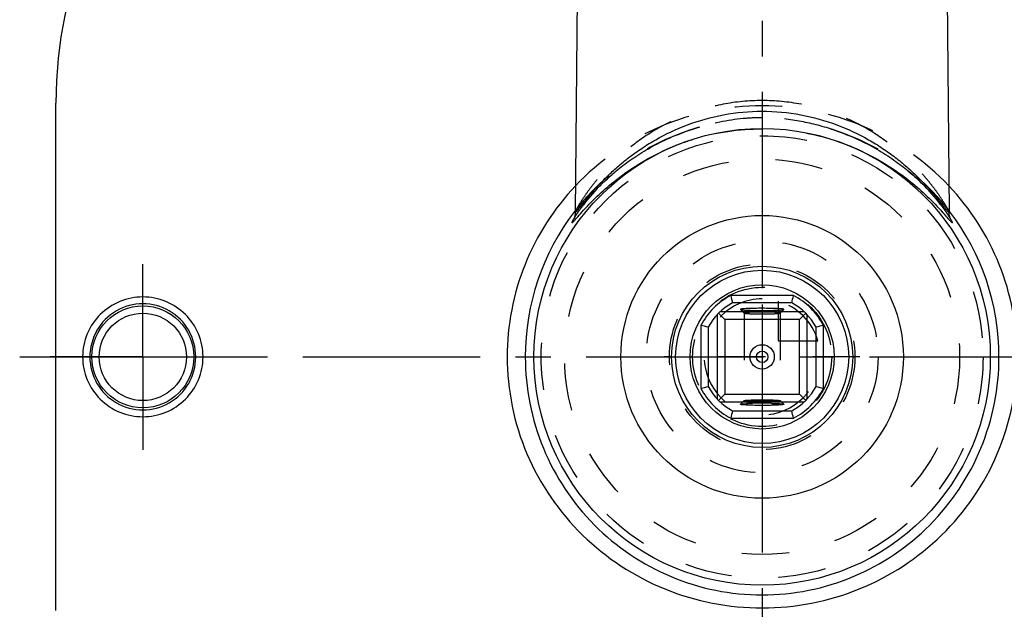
# Model space of a CAD drawing. Header units: millimetres. Extents: x 398 to 602, y 353 to 647.
# Tile 2 of 4: x 398 to 533, y 419 to 500. Entities that reach past the tile are written whole.
import ezdxf

# ---------------------------------------------------------------- set-up
doc = ezdxf.new("R2010")
doc.units = ezdxf.units.MM
doc.header["$LTSCALE"] = 65.185185
doc.linetypes.add('CENTER', pattern=[0.6, 0.375, -0.075, 0.075, -0.075])
doc.linetypes.add('HIDDEN', pattern=[0.2, 0.1, -0.1])
for name, color, linetype in [('BEZUGSACHSEN', 7, 'CONTINUOUS'), ('FLAECHEN', 7, 'CONTINUOUS'), ('KONST.EL_MIT_GEO', 7, 'CONTINUOUS'), ('KONSTRUKTIONSELEMENTE', 7, 'CONTINUOUS'), ('KURVEN', 7, 'CONTINUOUS'), ('L1', 7, 'CONTINUOUS')]:
    doc.layers.add(name, color=color, linetype=linetype)

msp = doc.modelspace()

# ---------------------------------------------------------------- linework, layer by layer
at = {"layer": 'BEZUGSACHSEN', "color": 7, "linetype": 'Continuous'}
for p, q in [((475, 565.5), (474.2, 473.52)), ((525, 565.5), (525.8, 473.52))]:
    msp.add_line(p, q, dxfattribs=at)
at = {"layer": 'BEZUGSACHSEN', "color": 2, "linetype": 'CENTER'}
for q in [(414.5, 466.3), (401.7, 453.5), (414.5, 440.7), (427.3, 453.5)]:
    msp.add_line((414.5, 453.5), q, dxfattribs=at)
at = {"layer": 'FLAECHEN', "color": 8, "linetype": 'HIDDEN'}
msp.add_circle((500, 453.5), 30.5, dxfattribs=at)
at = {"layer": 'KONST.EL_MIT_GEO', "color": 8, "linetype": 'HIDDEN'}
for p, q in [((509.76, 484.84), (509.44, 484.94)), ((474.01, 472.55), (474.01, 472.55)), ((497, 460.04), (497.5, 459.54)), ((497.5, 459.55), (497.5, 459.54)), ((497.5, 459.55), (497.5, 447.45)), ((502.5, 459.54), (503, 460.04)), ((502.5, 459.55), (502.5, 447.45)), ((502.5, 459.54), (502.5, 459.55)), ((497.5, 447.46), (497, 446.96)), ((497.5, 447.45), (497.5, 447.46)), ((503, 446.96), (502.5, 447.46)), ((502.5, 447.46), (502.5, 447.45))]:
    msp.add_line(p, q, dxfattribs=at)
at = {"layer": 'KONST.EL_MIT_GEO', "color": 7, "linetype": 'Continuous'}
for p, q in [((474.13, 473.58), (474.09, 473.53)), ((474.2, 473.44), (474.2, 473.44)), ((525.8, 473.44), (525.8, 473.44)), ((504.34, 461.95), (495.66, 461.95)), ((504.09, 460.95), (495.91, 460.95)), ((494.85, 458.65), (493.99, 459.51)), ((505.82, 459.7), (494.18, 459.7)), ((497, 460.05), (497, 460.04)), ((503, 460.04), (503, 460.05)), ((505.15, 458.65), (506.01, 459.51)), ((493.8, 459.31), (493.8, 447.69)), ((505.15, 458.65), (494.85, 458.65)), ((494.85, 458.65), (494.85, 448.35)), ((505.15, 448.35), (505.15, 458.65)), ((506.2, 447.68), (506.2, 459.31)), ((491.55, 457.84), (491.55, 449.16)), ((492.55, 457.59), (492.55, 449.41)), ((507.45, 449.41), (507.45, 457.59)), ((508.45, 449.16), (508.45, 457.84)), ((494.85, 448.35), (493.99, 447.49)), ((494.18, 447.3), (505.81, 447.3)), ((494.85, 448.35), (505.15, 448.35)), ((505.15, 448.35), (506.01, 447.49)), ((495.91, 446.05), (504.09, 446.05)), ((497, 446.95), (497, 446.96)), ((503, 446.96), (503, 446.95)), ((495.66, 445.05), (504.34, 445.05))]:
    msp.add_line(p, q, dxfattribs=at)
at = {"layer": 'KONST.EL_MIT_GEO', "color": 8, "linetype": 'HIDDEN'}
for points in [[(474.01, 472.55), (474.02, 472.56), (474.03, 472.58), (474.04, 472.6), (474.06, 472.63), (474.08, 472.67), (474.1, 472.71), (474.13, 472.76), (474.16, 472.81), (474.19, 472.87), (474.23, 472.93), (474.28, 473), (474.32, 473.07), (474.37, 473.15), (474.43, 473.23), (474.48, 473.31), (474.55, 473.4), (474.61, 473.5), (474.68, 473.6), (474.75, 473.71), (474.83, 473.81), (474.91, 473.93), (475, 474.04), (475.09, 474.16), (475.18, 474.29), (475.28, 474.41), (475.38, 474.55), (475.48, 474.68), (475.59, 474.82), (475.7, 474.96), (475.82, 475.1), (475.94, 475.25), (476.07, 475.4), (476.2, 475.55), (476.33, 475.7), (476.47, 475.86), (476.61, 476.02), (476.75, 476.18), (476.9, 476.35), (477.06, 476.51), (477.22, 476.68), (477.38, 476.85), (477.54, 477.02), (477.71, 477.19), (477.89, 477.37), (478.07, 477.54), (478.25, 477.72), (478.44, 477.89), (478.63, 478.07), (478.83, 478.25), (479.03, 478.43), (479.23, 478.61), (479.44, 478.79), (479.66, 478.98), (479.87, 479.16), (480.1, 479.34), (480.32, 479.52), (480.55, 479.7), (480.79, 479.89), (481.03, 480.07), (481.27, 480.25), (481.52, 480.43), (481.78, 480.61), (482.04, 480.79), (482.3, 480.97), (482.57, 481.15), (482.84, 481.33), (483.12, 481.51), (483.41, 481.69), (483.7, 481.86), (483.99, 482.04), (484.3, 482.21), (484.6, 482.39), (484.92, 482.56), (485.24, 482.73), (485.56, 482.9), (485.89, 483.06), (486.23, 483.23), (486.57, 483.39), (486.92, 483.55), (487.28, 483.71), (487.64, 483.87), (488.01, 484.02), (488.39, 484.17), (488.77, 484.32), (489.16, 484.47), (489.56, 484.61), (489.96, 484.75), (490.24, 484.84)], [(509.44, 484.94), (509.92, 484.79), (510.34, 484.64), (510.76, 484.5), (511.17, 484.34), (511.57, 484.19), (511.96, 484.03), (512.35, 483.87), (512.73, 483.71), (513.1, 483.54), (513.47, 483.37), (513.83, 483.2), (514.18, 483.03), (514.52, 482.86), (514.86, 482.68), (515.19, 482.5), (515.52, 482.32), (515.84, 482.14), (516.15, 481.96), (516.45, 481.77), (516.76, 481.59), (517.05, 481.4), (517.34, 481.21), (517.62, 481.03), (517.9, 480.84), (518.17, 480.65), (518.44, 480.46), (518.7, 480.27), (518.96, 480.08), (519.21, 479.89), (519.45, 479.7), (519.69, 479.51), (519.93, 479.32), (520.16, 479.13), (520.39, 478.94), (520.61, 478.75), (520.83, 478.56), (521.04, 478.37), (521.25, 478.18), (521.45, 478), (521.65, 477.81), (521.84, 477.63), (522.03, 477.44), (522.22, 477.26), (522.4, 477.08), (522.57, 476.9), (522.74, 476.72), (522.91, 476.55), (523.07, 476.37), (523.23, 476.2), (523.38, 476.03), (523.53, 475.87), (523.67, 475.7), (523.81, 475.54), (523.95, 475.38), (524.08, 475.23), (524.2, 475.07), (524.32, 474.92), (524.44, 474.78), (524.55, 474.63), (524.66, 474.5), (524.76, 474.36), (524.86, 474.23), (524.96, 474.1), (525.05, 473.98), (525.14, 473.86), (525.22, 473.74), (525.3, 473.63), (525.37, 473.52), (525.44, 473.42), (525.51, 473.33), (525.57, 473.24), (525.62, 473.16), (525.67, 473.08), (525.72, 473.01), (525.76, 472.94), (525.8, 472.88), (525.83, 472.82), (525.86, 472.77), (525.89, 472.72), (525.92, 472.68), (525.94, 472.64), (525.96, 472.61), (525.97, 472.58), (525.98, 472.57), (525.98, 472.56)]]:
    msp.add_lwpolyline(points, dxfattribs=at)
at = {"layer": 'KONST.EL_MIT_GEO', "color": 7, "linetype": 'Continuous'}
for points in [[(474.2, 473.44), (474.19, 473.23), (474.16, 473.04)], [(525.98, 472.56), (525.99, 472.55), (525.99, 472.55), (525.99, 472.56), (525.98, 472.58), (525.96, 472.61), (525.94, 472.66), (525.92, 472.74), (525.89, 472.83), (525.86, 472.95), (525.83, 473.1), (525.81, 473.28), (525.8, 473.44)], [(474.16, 473.04), (474.13, 472.89), (474.09, 472.77), (474.07, 472.68), (474.04, 472.62), (474.02, 472.58), (474.02, 472.56), (474.01, 472.55)], [(495.91, 460.95), (495.91, 460.95), (495.91, 460.95), (495.91, 460.95), (495.91, 460.95), (495.91, 460.95), (495.91, 460.95), (495.91, 460.95), (495.91, 460.95), (495.91, 460.95)], [(504.09, 460.95), (504.09, 460.95), (504.09, 460.95), (504.09, 460.95), (504.09, 460.95), (504.09, 460.95), (504.09, 460.95), (504.09, 460.95), (504.09, 460.95), (504.09, 460.95)], [(492.55, 457.59), (492.55, 457.59), (492.55, 457.59), (492.55, 457.59), (492.55, 457.59), (492.55, 457.59), (492.55, 457.59), (492.55, 457.59), (492.55, 457.59), (492.55, 457.59)], [(507.45, 457.59), (507.45, 457.59), (507.45, 457.59), (507.45, 457.59), (507.45, 457.59), (507.45, 457.59), (507.45, 457.59), (507.45, 457.59), (507.45, 457.59), (507.45, 457.59)], [(492.55, 449.41), (492.55, 449.41), (492.55, 449.41), (492.55, 449.41), (492.55, 449.41), (492.55, 449.41), (492.55, 449.41), (492.55, 449.41), (492.55, 449.41), (492.55, 449.41)], [(507.45, 449.41), (507.45, 449.41), (507.45, 449.41), (507.45, 449.41), (507.45, 449.41), (507.45, 449.41), (507.45, 449.41), (507.45, 449.41), (507.45, 449.41), (507.45, 449.41)], [(495.91, 446.05), (495.91, 446.05), (495.91, 446.05), (495.91, 446.05), (495.91, 446.05), (495.91, 446.05), (495.91, 446.05), (495.91, 446.05), (495.91, 446.05), (495.91, 446.05)], [(504.09, 446.05), (504.09, 446.05), (504.09, 446.05), (504.09, 446.05), (504.09, 446.05), (504.09, 446.05), (504.09, 446.05), (504.09, 446.05), (504.09, 446.05), (504.09, 446.05)]]:
    msp.add_lwpolyline(points, dxfattribs=at)
for radius in [31.5, 19.5, 12.5, 11.95, 9.95, 1.68, 0.8]:
    msp.add_circle((500, 453.5), radius, dxfattribs=at)
at = {"layer": 'KONST.EL_MIT_GEO', "color": 8, "linetype": 'HIDDEN'}
msp.add_circle((500, 453.5), 27.27, dxfattribs=at)
for centre, radius, start, end in [((500.05, 453.64), 32.7, 107.6565, 142.241), ((502.35, 447.26), 39.48, 106.1753, 107.8735), ((500, 452.37), 32.53, 90.0062, 106.7915), ((499.99, 452.35), 32.55, 67.647, 89.991), ((499.95, 453.64), 32.7, 37.759, 72.3433), ((500.06, 452.2), 32.71, 106.7956, 112.3342), ((500.03, 452.27), 32.63, 112.3364, 114.3547), ((499.97, 452.27), 32.63, 65.6419, 67.6623)]:
    msp.add_arc(centre, radius, start, end, dxfattribs=at)
at = {"layer": 'KONST.EL_MIT_GEO', "color": 7, "linetype": 'Continuous'}
for centre, radius, start, end in [((500.22, 453.51), 32.92, 142.5381, 180.0107), ((500.14, 453.55), 32.83, 142.2207, 142.4105), ((499.86, 453.55), 32.83, 37.4175, 37.7793), ((499.78, 453.51), 32.92, 359.9894, 37.4021), ((500, 453.5), 9.5, 117.1896, 152.8112), ((500, 453.5), 8.5, 118.7958, 151.2042), ((566.4, 479.03), 72.77, 193.5755, 194.3859), ((433.6, 479.03), 72.77, 345.6141, 346.4245), ((500, 453.5), 8.5, 28.7958, 61.2042), ((500, 453.5), 9.5, 27.1888, 62.8102), ((499.46, 493.21), 33.31, 267.4867, 268.6734), ((500, 515.97), 56.07, 268.6629, 271.3371), ((474.47, 387.1), 72.77, 75.6141, 76.4245), ((525.53, 387.1), 72.77, 103.5755, 104.3859), ((474.47, 519.9), 72.77, 283.5755, 284.3859), ((500, 453.5), 9.5, 207.1901, 242.8094), ((500, 453.5), 8.5, 208.7958, 241.2042), ((500, 453.5), 8.5, 298.7958, 331.2042), ((500, 453.5), 9.5, 297.1905, 332.81), ((525.53, 519.9), 72.77, 255.6141, 256.4245), ((566.4, 427.97), 72.77, 165.6141, 166.4245), ((499.46, 413.79), 33.31, 91.3266, 92.5133), ((500, 391.03), 56.07, 88.6629, 91.3371), ((433.6, 427.97), 72.77, 13.5755, 14.3859)]:
    msp.add_arc(centre, radius, start, end, dxfattribs=at)
at = {"layer": 'KONST.EL_MIT_GEO', "color": 8, "linetype": 'HIDDEN'}
for points, knots in [([(500, 488.85), (498.19, 488.85), (494.64, 488.51), (489.64, 487.07), (485.25, 484.93), (481.57, 482.36), (479.02, 480), (477.34, 478.12), (476.3, 476.82), (475.45, 475.64), (474.88, 474.75), (474.53, 474.16), (474.36, 473.84), (474.25, 473.61), (474.2, 473.49), (474.2, 473.44)], [0, 0, 0, 0, 0.172279, 0.337797, 0.492614, 0.635071, 0.763824, 0.82217, 0.875495, 0.922398, 0.960803, 0.975907, 0.987741, 0.99588, 1, 1, 1, 1]), ([(525.78, 477.08), (522.51, 480.53), (514.42, 486.17), (500, 489.11), (485.58, 486.17), (477.49, 480.53), (474.22, 477.08)], [0, 0, 0, 0, 0.249166, 0.5, 0.750834, 1, 1, 1, 1]), ([(525.8, 473.44), (525.8, 473.49), (525.75, 473.61), (525.64, 473.84), (525.47, 474.16), (525.12, 474.75), (524.55, 475.64), (523.7, 476.82), (522.66, 478.12), (520.97, 480), (518.43, 482.36), (514.74, 484.93), (510.36, 487.07), (505.36, 488.51), (501.81, 488.85), (500, 488.85)], [0, 0, 0, 0, 0.004125, 0.012268, 0.024108, 0.039217, 0.077629, 0.124536, 0.177861, 0.236205, 0.364956, 0.507409, 0.66222, 0.82773, 1, 1, 1, 1]), ([(500, 486.48), (499.27, 486.48), (496.34, 486.37), (493.45, 485.78), (491.35, 485.18)], [0, 0, 0, 0, 0.251799, 1, 1, 1, 1]), ([(509.45, 484.94), (507.93, 485.41), (504.82, 486.2), (501.61, 486.48), (500, 486.48)], [0, 0, 0, 0, 0.497011, 1, 1, 1, 1]), ([(490.13, 484.8), (486.83, 483.72), (481.33, 480.85), (476.93, 476.55), (475.33, 474.49)], [0, 0, 0, 0, 0.570906, 1, 1, 1, 1]), ([(524.67, 474.49), (523.07, 476.56), (518.67, 480.85), (513.17, 483.72), (509.87, 484.8)], [0, 0, 0, 0, 0.429122, 1, 1, 1, 1]), ([(475.33, 474.49), (475.26, 474.4), (475, 474.05), (474.74, 473.7), (474.56, 473.44)], [0, 0, 0, 0, 0.270402, 1, 1, 1, 1]), ([(525.43, 473.44), (525.38, 473.53), (525.13, 473.88), (524.87, 474.23), (524.67, 474.49)], [0, 0, 0, 0, 0.228977, 1, 1, 1, 1]), ([(474.56, 473.44), (474.51, 473.36), (474.34, 473.11), (474.17, 472.85), (474.06, 472.66)], [0, 0, 0, 0, 0.282369, 1, 1, 1, 1]), ([(525.94, 472.66), (525.91, 472.72), (525.75, 472.98), (525.57, 473.24), (525.43, 473.44)], [0, 0, 0, 0, 0.216213, 1, 1, 1, 1]), ([(498.21, 459.64), (498.11, 459.63), (497.94, 459.62), (497.7, 459.6), (497.59, 459.58), (497.5, 459.57), (497.5, 459.55)], [0, 0, 0, 0, 0.420527, 0.733217, 0.927226, 1, 1, 1, 1]), ([(497.5, 459.54), (497.52, 459.53), (497.6, 459.52), (497.75, 459.49), (497.99, 459.47), (498.44, 459.45), (499.12, 459.43), (500, 459.42), (500.88, 459.43), (501.56, 459.45), (502.01, 459.47), (502.25, 459.49), (502.4, 459.52), (502.48, 459.53), (502.5, 459.54)], [0, 0, 0, 0, 0.014487, 0.045964, 0.093627, 0.155841, 0.3147, 0.5, 0.6853, 0.844159, 0.906373, 0.954036, 0.985513, 1, 1, 1, 1]), ([(501.79, 459.64), (501.2, 459.67), (500, 459.68), (498.8, 459.67), (498.21, 459.64)], [0, 0, 0, 0, 0.5, 1, 1, 1, 1]), ([(502.5, 459.55), (502.5, 459.57), (502.41, 459.58), (502.3, 459.6), (502.06, 459.62), (501.89, 459.63), (501.79, 459.64)], [0, 0, 0, 0, 0.072774, 0.266783, 0.579473, 1, 1, 1, 1]), ([(503, 460.05), (503, 460.05), (502.99, 460.06), (502.98, 460.07), (502.97, 460.07)], [0, 0, 0, 0, 0.341858, 1, 1, 1, 1]), ([(497.5, 447.46), (497.52, 447.47), (497.6, 447.48), (497.75, 447.51), (497.99, 447.53), (498.44, 447.55), (499.12, 447.57), (500, 447.58), (500.88, 447.57), (501.56, 447.55), (502.01, 447.53), (502.25, 447.51), (502.4, 447.48), (502.48, 447.47), (502.5, 447.46)], [0, 0, 0, 0, 0.014487, 0.045964, 0.093627, 0.155841, 0.3147, 0.5, 0.6853, 0.844159, 0.906373, 0.954036, 0.985513, 1, 1, 1, 1]), ([(498.21, 447.36), (498.11, 447.37), (497.94, 447.38), (497.7, 447.4), (497.59, 447.42), (497.5, 447.43), (497.5, 447.45)], [0, 0, 0, 0, 0.420527, 0.733217, 0.927226, 1, 1, 1, 1]), ([(501.79, 447.36), (501.2, 447.33), (500, 447.32), (498.8, 447.33), (498.21, 447.36)], [0, 0, 0, 0, 0.5, 1, 1, 1, 1]), ([(502.5, 447.45), (502.5, 447.43), (502.41, 447.42), (502.3, 447.4), (502.06, 447.38), (501.89, 447.37), (501.79, 447.36)], [0, 0, 0, 0, 0.072774, 0.266783, 0.579473, 1, 1, 1, 1]), ([(503, 446.95), (503, 446.95), (502.99, 446.94), (502.98, 446.93), (502.97, 446.93)], [0, 0, 0, 0, 0.341858, 1, 1, 1, 1])]:
    msp.add_open_spline(points, degree=3, knots=knots, dxfattribs=at)
at = {"layer": 'KONST.EL_MIT_GEO', "color": 7, "linetype": 'Continuous'}
for points, knots in [([(474.2, 473.44), (474.2, 473.39), (474.42, 473.6), (474.52, 473.74), (474.79, 474.07), (475.08, 474.43), (475.59, 475.07), (476.34, 475.98), (477.4, 477.17), (478.64, 478.44), (480.05, 479.74), (481.63, 481.04), (483.39, 482.3), (486.02, 483.92), (489.74, 485.66), (494.69, 487.05), (498.21, 487.38), (500, 487.38)], [0, 0, 0, 0, 0.005506, 0.014393, 0.027029, 0.043031, 0.061983, 0.107111, 0.159861, 0.218458, 0.281852, 0.349332, 0.420508, 0.495134, 0.65383, 0.823501, 1, 1, 1, 1]), ([(500, 487.38), (501.79, 487.38), (505.31, 487.05), (510.26, 485.66), (513.98, 483.92), (516.61, 482.3), (518.37, 481.04), (519.95, 479.74), (521.36, 478.44), (522.6, 477.17), (523.66, 475.98), (524.41, 475.07), (524.92, 474.43), (525.21, 474.07), (525.48, 473.74), (525.58, 473.6), (525.8, 473.39), (525.8, 473.44)], [0, 0, 0, 0, 0.176505, 0.346181, 0.504883, 0.579511, 0.65069, 0.718172, 0.781567, 0.840164, 0.892913, 0.938036, 0.956986, 0.972985, 0.985617, 0.9945, 1, 1, 1, 1]), ([(475.1, 473.45), (476.46, 474.96), (479.92, 478.31), (484.05, 480.86), (486.57, 482)], [0, 0, 0, 0, 0.423767, 1, 1, 1, 1]), ([(513.43, 482), (515.95, 480.86), (520.1, 478.31), (523.55, 474.95), (524.91, 473.43)], [0, 0, 0, 0, 0.576556, 1, 1, 1, 1]), ([(474.22, 477.08), (471.27, 473.95), (466.47, 466.52), (464.8, 457.82), (464.8, 453.5)], [0, 0, 0, 0, 0.498505, 1, 1, 1, 1]), ([(535.2, 453.5), (535.2, 457.82), (533.53, 466.52), (528.73, 473.95), (525.78, 477.08)], [0, 0, 0, 0, 0.501495, 1, 1, 1, 1]), ([(474.19, 472.42), (474.25, 472.49), (474.56, 472.83), (474.86, 473.18), (475.1, 473.45)], [0, 0, 0, 0, 0.202025, 1, 1, 1, 1]), ([(524.91, 473.43), (525, 473.33), (525.3, 472.99), (525.6, 472.65), (525.82, 472.41)], [0, 0, 0, 0, 0.296003, 1, 1, 1, 1]), ([(473.9, 472.4), (473.86, 472.31), (473.79, 472.19), (473.75, 472.07), (473.73, 472.01), (473.78, 472), (473.83, 472.05), (473.91, 472.12), (473.97, 472.18), (474, 472.22)], [0, 0, 0, 0, 0.387348, 0.496848, 0.551275, 0.585451, 0.666478, 0.804555, 1, 1, 1, 1]), ([(474.06, 472.66), (474.04, 472.64), (473.99, 472.55), (473.94, 472.46), (473.9, 472.4)], [0, 0, 0, 0, 0.273279, 1, 1, 1, 1]), ([(474, 472.22), (474.02, 472.23), (474.08, 472.3), (474.14, 472.37), (474.19, 472.42)], [0, 0, 0, 0, 0.223463, 1, 1, 1, 1]), ([(525.82, 472.41), (525.83, 472.39), (525.9, 472.33), (525.96, 472.26), (526, 472.21)], [0, 0, 0, 0, 0.276588, 1, 1, 1, 1]), ([(526.09, 472.41), (526.08, 472.42), (526.03, 472.51), (525.98, 472.59), (525.94, 472.66)], [0, 0, 0, 0, 0.227453, 1, 1, 1, 1]), ([(526, 472.21), (526.05, 472.16), (526.12, 472.09), (526.2, 472.03), (526.24, 472), (526.27, 472.02), (526.25, 472.07), (526.23, 472.13), (526.21, 472.18), (526.2, 472.21)], [0, 0, 0, 0, 0.406257, 0.525982, 0.592795, 0.628645, 0.698296, 0.82155, 1, 1, 1, 1]), ([(526.2, 472.21), (526.19, 472.22), (526.16, 472.29), (526.12, 472.35), (526.09, 472.41)], [0, 0, 0, 0, 0.217143, 1, 1, 1, 1]), ([(502.97, 460.07), (502.86, 460.11), (502.49, 460.13), (501.81, 460.18), (500.86, 460.19), (499.8, 460.2), (498.9, 460.19), (498.24, 460.17), (497.82, 460.15), (497.49, 460.13), (497.22, 460.11), (497.1, 460.09), (497, 460.07), (497, 460.05)], [0, 0, 0, 0, 0.06002, 0.181082, 0.346138, 0.532466, 0.713743, 0.794469, 0.864866, 0.922224, 0.964467, 0.990501, 1, 1, 1, 1]), ([(497, 460.04), (497.03, 460.02), (497.13, 460.01), (497.33, 459.98), (497.63, 459.96), (497.87, 459.94), (498, 459.94)], [0, 0, 0, 0, 0.092763, 0.294678, 0.600205, 1, 1, 1, 1]), ([(501.31, 459.91), (501.53, 459.92), (501.91, 459.93), (502.43, 459.95), (502.76, 460), (502.94, 460.01), (502.99, 460.04)], [0, 0, 0, 0, 0.385514, 0.693365, 0.901786, 1, 1, 1, 1]), ([(464.8, 453.5), (464.8, 448.95), (466.67, 439.76), (474.59, 428.27), (486.28, 420.65), (500, 417.98), (513.72, 420.65), (525.41, 428.27), (533.33, 439.76), (535.2, 448.95), (535.2, 453.5)], [0, 0, 0, 0, 0.125362, 0.249956, 0.374572, 0.5, 0.625428, 0.750044, 0.874637, 1, 1, 1, 1]), ([(467.3, 453.5), (467.3, 449.22), (469, 440.6), (476.25, 429.71), (487.12, 422.39), (500, 419.8), (512.88, 422.39), (523.75, 429.71), (531, 440.6), (532.7, 449.22), (532.7, 453.5)], [0, 0, 0, 0, 0.125483, 0.250036, 0.374548, 0.5, 0.625452, 0.749963, 0.874517, 1, 1, 1, 1]), ([(497, 446.96), (497.03, 446.98), (497.13, 446.99), (497.33, 447.02), (497.63, 447.04), (497.87, 447.06), (498, 447.06)], [0, 0, 0, 0, 0.092763, 0.294678, 0.600205, 1, 1, 1, 1]), ([(502.97, 446.93), (502.86, 446.89), (502.49, 446.87), (501.81, 446.82), (500.86, 446.81), (499.8, 446.8), (498.9, 446.81), (498.24, 446.83), (497.82, 446.85), (497.49, 446.87), (497.22, 446.89), (497.1, 446.91), (497, 446.93), (497, 446.95)], [0, 0, 0, 0, 0.06002, 0.181082, 0.346138, 0.532466, 0.713743, 0.794469, 0.864866, 0.922224, 0.964467, 0.990501, 1, 1, 1, 1]), ([(501.31, 447.09), (501.53, 447.08), (501.91, 447.07), (502.43, 447.05), (502.76, 447), (502.94, 446.99), (502.99, 446.96)], [0, 0, 0, 0, 0.385514, 0.693365, 0.901786, 1, 1, 1, 1])]:
    msp.add_open_spline(points, degree=3, knots=knots, dxfattribs=at)
at = {"layer": 'KONST.EL_MIT_GEO', "color": 8, "linetype": 'HIDDEN'}
for points in [[(490.23, 484.83), (490.19, 484.82), (490.16, 484.81), (490.13, 484.8)], [(509.87, 484.8), (509.84, 484.81), (509.81, 484.82), (509.78, 484.83)]]:
    msp.add_open_spline(points, degree=3, dxfattribs=at)
at = {"layer": 'KONSTRUKTIONSELEMENTE', "color": 7, "linetype": 'Continuous'}
msp.add_line((402.5, 418.5), (402.5, 488.5), dxfattribs=at)
for radius in [7.03, 6.03]:
    msp.add_circle((414.5, 453.5), radius, dxfattribs=at)
for centre, radius, start, end in [((462.5, 488.5), 60, 90, 180), ((414.5, 453.51), 7.31, 359.9258, 180.0742), ((414.5, 453.49), 7.31, 179.9258, 0.0742)]:
    msp.add_arc(centre, radius, start, end, dxfattribs=at)
for points in [[(422.81, 453.5), (422.81, 454.58), (422.38, 456.76), (420.52, 459.5), (417.75, 461.33), (414.5, 461.97), (411.25, 461.33), (408.48, 459.5), (406.62, 456.76), (406.19, 454.58), (406.19, 453.5)], [(406.19, 453.5), (406.19, 452.42), (406.62, 450.24), (408.48, 447.5), (411.25, 445.67), (414.5, 445.03), (417.75, 445.67), (420.52, 447.5), (422.38, 450.24), (422.81, 452.42), (422.81, 453.5)]]:
    msp.add_open_spline(points, degree=3, knots=[0, 0, 0, 0, 0.125014, 0.249981, 0.374964, 0.5, 0.625035, 0.750018, 0.874984, 1, 1, 1, 1], dxfattribs=at)
at = {"layer": 'KURVEN', "color": 8, "linetype": 'HIDDEN'}
for p, q in [((500, 469.5), (500, 437.5)), ((502.2, 461.19), (502.2, 455.7)), ((502.2, 455.7), (507.69, 455.7)), ((513.51, 453.5), (486.49, 453.5)), ((487.5, 453.5), (487.2, 453.5)), ((512.5, 453.5), (512.8, 453.5))]:
    msp.add_line(p, q, dxfattribs=at)
for radius in [16, 12.8, 9.6]:
    msp.add_circle((500, 453.5), radius, dxfattribs=at)
for start, end in [(90, 360), (15.962, 74.038)]:
    msp.add_arc((500, 453.5), 8, start, end, dxfattribs=at)
at = {"layer": 'L1', "color": 2, "linetype": 'CENTER'}
for p, q in [((500, 646.5), (500, 353.5)), ((397.5, 453.5), (602.5, 453.5))]:
    msp.add_line(p, q, dxfattribs=at)

doc.saveas('drawing.dxf')
